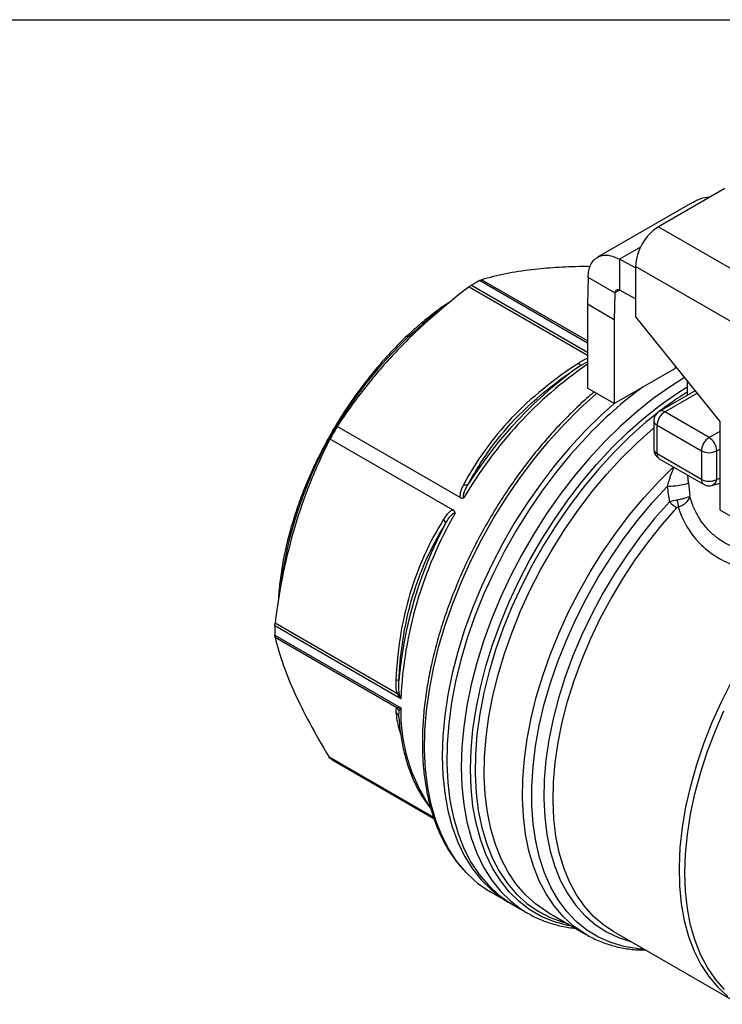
# Model space of a CAD drawing. Header units: inches. Extents: x 0.5 to 21.5, y 0.5 to 16.5.
# Tile 8 of 10: x 14 to 16.5, y 12.9 to 16.5. Entities that reach past the tile are written whole.
import ezdxf

# ---------------------------------------------------------------- set-up
doc = ezdxf.new("R2010")
doc.units = ezdxf.units.IN
doc.header["$LTSCALE"] = 2
doc.header["$MEASUREMENT"] = 0
doc.linetypes.add('SLD-Solid', pattern=[0])
doc.layers.add('TEXT', color=140, linetype='SLD-Solid', lineweight=25)

msp = doc.modelspace()

# ---------------------------------------------------------------- linework, layer by layer
for p, q in [((16.5417, 15.8859), (16.2998, 15.7462)), ((16.4238, 15.8348), (16.0777, 15.635)), ((16.2998, 15.7462), (16.8705, 15.4168)), ((16.2345, 15.6723), (16.1578, 15.628)), ((16.2163, 15.5963), (16.1578, 15.628)), ((16.1578, 15.628), (16.1578, 15.5155)), ((16.787, 15.2721), (16.2163, 15.6016)), ((16.2163, 15.6016), (16.2163, 15.4186)), ((16.0437, 15.5621), (16.0411, 15.4642)), ((16.1411, 15.5058), (16.0437, 15.5621)), ((15.6101, 15.5273), (16.0411, 15.2785)), ((15.619, 15.5335), (16.0411, 15.2898)), ((16.0411, 15.323), (15.6478, 15.5501)), ((16.0411, 15.3304), (15.655, 15.5533)), ((16.1411, 15.5058), (16.1386, 15.4079)), ((16.1578, 15.5155), (16.1411, 15.5058)), ((16.2163, 15.4838), (16.1578, 15.5155)), ((16.1386, 15.4079), (16.0411, 15.4642)), ((16.0411, 15.4642), (16.0411, 15.1588)), ((16.2163, 15.4186), (16.5225, 15.0376)), ((16.1386, 15.4079), (16.1386, 15.1025)), ((16.0178, 15.2422), (16.0411, 15.2548)), ((16.3613, 15.2311), (16.3613, 15.2382)), ((16.1386, 15.1025), (16.3613, 15.2311)), ((16.4038, 15.1853), (16.4038, 15.1324)), ((16.1386, 15.1025), (16.0411, 15.1588)), ((16.4329, 15.1492), (16.3026, 15.074)), ((16.3223, 15.072), (16.4402, 15.1401)), ((16.4838, 14.9788), (16.3223, 15.072)), ((15.5776, 14.7608), (15.13, 15.0192)), ((16.2829, 15.0399), (16.2829, 14.9359)), ((16.2945, 15.0238), (16.4559, 14.9306)), ((16.2945, 14.9199), (16.2945, 15.0238)), ((16.5225, 15.0376), (16.5225, 14.7162)), ((16.5225, 15.0012), (16.4838, 14.9788)), ((15.1037, 14.9736), (15.5512, 14.7152)), ((16.4559, 14.8267), (16.2945, 14.9199)), ((16.4559, 14.9306), (16.4559, 14.8267)), ((16.5116, 14.9306), (16.5225, 14.9369)), ((16.5116, 14.8267), (16.5116, 14.9306)), ((16.3026, 14.9018), (16.4641, 14.8086)), ((16.4087, 14.814), (16.4065, 14.8418)), ((16.4939, 14.8047), (16.5225, 14.8124)), ((16.5225, 14.8296), (16.5116, 14.8267)), ((16.5225, 14.7162), (16.8557, 14.5238)), ((15.3474, 14.0475), (14.9036, 14.3037)), ((15.3615, 14.0281), (14.9028, 14.2929)), ((14.9028, 14.2597), (15.3615, 13.9949)), ((14.9036, 14.2518), (15.3474, 13.9956)), ((15.3546, 13.9618), (15.3555, 13.9823)), ((15.3533, 13.9647), (15.3541, 13.963)), ((15.3545, 13.958), (15.3546, 13.9618)), ((15.3548, 13.96), (15.3565, 13.9399)), ((15.4811, 13.5957), (15.1012, 13.815)), ((15.4821, 13.5923), (15.1066, 13.8091)), ((15.1167, 13.803), (15.4822, 13.5921)), ((15.6887, 13.3251), (15.7695, 13.2785)), ((15.7528, 13.2881), (15.8224, 13.2479)), ((15.8224, 13.2479), (15.8246, 13.2466)), ((15.8976, 13.2499), (16.037, 13.1695)), ((16.136, 13.1805), (16.5948, 12.9157))]:
    msp.add_line(p, q)
at = {"flags": 128}
for points in [[(16.3944, 15.197), (16.3417, 15.164), (16.2807, 15.1208), (16.2204, 15.0728), (16.161, 15.0202), (16.1031, 14.9633), (16.0468, 14.9025), (15.9925, 14.838), (15.9405, 14.7702), (15.8911, 14.6996), (15.8445, 14.6264), (15.8011, 14.5512), (15.761, 14.4744), (15.7246, 14.3962), (15.6919, 14.3173), (15.6632, 14.2381), (15.6386, 14.1589), (15.6183, 14.0802), (15.6025, 14.0025), (15.591, 13.9263), (15.5842, 13.8518), (15.5819, 13.7796), (15.5842, 13.7101), (15.591, 13.6436), (15.6025, 13.5805), (15.6183, 13.5212), (15.6386, 13.4659), (15.6632, 13.4151), (15.6919, 13.369), (15.7246, 13.3278), (15.761, 13.2918), (15.8011, 13.2612), (15.8224, 13.2479)], [(15.9861, 13.1989), (15.9696, 13.202), (15.9208, 13.2154), (15.8748, 13.2346), (15.8319, 13.2593), (15.7923, 13.2896), (15.7563, 13.3252), (15.724, 13.3659), (15.6956, 13.4115), (15.6714, 13.4617), (15.6513, 13.5163), (15.6356, 13.5749), (15.6243, 13.6372), (15.6175, 13.7029), (15.6153, 13.7716), (15.6175, 13.843), (15.6243, 13.9165), (15.6356, 13.9919), (15.6513, 14.0687), (15.6714, 14.1464), (15.6956, 14.2246), (15.724, 14.3029), (15.7563, 14.3809), (15.7923, 14.4581), (15.8319, 14.5341), (15.8748, 14.6084), (15.9208, 14.6806), (15.9696, 14.7504), (16.021, 14.8174), (16.0746, 14.8811), (16.1303, 14.9412), (16.1875, 14.9974), (16.2462, 15.0494), (16.3058, 15.0969), (16.3661, 15.1395), (16.4038, 15.1636)], [(15.5992, 13.3959), (15.566, 13.4354), (15.5363, 13.4803), (15.5107, 13.53), (15.4893, 13.5842), (15.4723, 13.6425), (15.4598, 13.7047), (15.4517, 13.7704), (15.4483, 13.8392), (15.4494, 13.9107), (15.4552, 13.9847), (15.4655, 14.0605), (15.4802, 14.1379), (15.4994, 14.2163), (15.5229, 14.2954), (15.5506, 14.3747), (15.5823, 14.4538), (15.6179, 14.5321), (15.657, 14.6093), (15.6996, 14.685), (15.7454, 14.7587), (15.7942, 14.83), (15.8455, 14.8985), (15.8993, 14.9639), (15.9551, 15.0256), (16.0127, 15.0836), (16.0717, 15.1373), (16.0744, 15.1396)], [(16.1384, 15.1026), (16.0914, 15.0604), (16.0334, 15.0035), (15.9771, 14.9427), (15.9228, 14.8782), (15.8708, 14.8104), (15.8214, 14.7398), (15.7748, 14.6667), (15.7314, 14.5915), (15.6914, 14.5146), (15.6549, 14.4365), (15.6222, 14.3575), (15.5935, 14.2783), (15.569, 14.1991), (15.5487, 14.1205), (15.5328, 14.0428), (15.5214, 13.9665), (15.5145, 13.8921), (15.5122, 13.8199), (15.5145, 13.7503), (15.5214, 13.6838), (15.5328, 13.6207), (15.5487, 13.5614), (15.569, 13.5062), (15.5935, 13.4553), (15.6222, 13.4092), (15.6549, 13.368), (15.6914, 13.332), (15.7314, 13.3014), (15.7528, 13.2881)], [(16.2932, 15.0664), (16.2542, 15.0346), (16.1955, 14.9824), (16.1382, 14.9258), (16.0826, 14.8653), (16.029, 14.8012), (15.9778, 14.7339), (15.9291, 14.6637), (15.8834, 14.5911), (15.8408, 14.5164), (15.8017, 14.4401), (15.7661, 14.3626), (15.7344, 14.2845), (15.7067, 14.206), (15.6832, 14.1277), (15.664, 14.05), (15.6491, 13.9734), (15.6388, 13.8982), (15.6331, 13.825), (15.6319, 13.7542), (15.6354, 13.6861), (15.6434, 13.6211), (15.656, 13.5597), (15.673, 13.5022), (15.6944, 13.4488), (15.72, 13.3999), (15.7498, 13.3559), (15.7834, 13.3168), (15.8208, 13.2831), (15.8617, 13.2548), (15.9059, 13.2321), (15.9531, 13.2151), (15.9624, 13.2125)], [(15.8976, 13.2499), (15.8923, 13.2531), (15.8519, 13.281), (15.815, 13.3144), (15.7817, 13.353), (15.7524, 13.3965), (15.7271, 13.4447), (15.7059, 13.4975), (15.6891, 13.5543), (15.6767, 13.615), (15.6688, 13.6791), (15.6654, 13.7464), (15.6665, 13.8164), (15.6722, 13.8887), (15.6823, 13.9629), (15.697, 14.0386), (15.716, 14.1153), (15.7392, 14.1927), (15.7666, 14.2702), (15.7979, 14.3475), (15.833, 14.424), (15.8717, 14.4993), (15.9137, 14.5731), (15.9589, 14.6449), (16.007, 14.7142), (16.0576, 14.7807), (16.1105, 14.844), (16.1654, 14.9038), (16.222, 14.9596), (16.28, 15.0112), (16.2829, 15.0137)], [(16.0359, 14.979), (15.98, 14.9172), (15.9263, 14.8519), (15.8749, 14.7834), (15.8262, 14.7121), (15.7804, 14.6384), (15.7378, 14.5627), (15.6986, 14.4855), (15.6631, 14.4071), (15.6314, 14.3281), (15.6037, 14.2488), (15.5802, 14.1697), (15.561, 14.0913), (15.5462, 14.0139), (15.5359, 13.9381), (15.5302, 13.8641), (15.529, 13.7926), (15.5325, 13.7237), (15.5405, 13.6581), (15.553, 13.5959), (15.57, 13.5375), (15.5914, 13.4834), (15.617, 13.4337), (15.6467, 13.3888), (15.6804, 13.3489), (15.7177, 13.3142), (15.7587, 13.2849), (15.7695, 13.2785)], [(16.0269, 13.1756), (15.9897, 13.2018), (15.953, 13.2353), (15.9201, 13.2739), (15.8909, 13.3174), (15.8658, 13.3656), (15.8449, 13.4182), (15.8282, 13.4749), (15.8159, 13.5354), (15.8081, 13.5994), (15.8047, 13.6664), (15.8059, 13.7361), (15.8115, 13.8081), (15.8216, 13.8821), (15.8362, 13.9575), (15.855, 14.0339), (15.8781, 14.111), (15.9053, 14.1882), (15.9364, 14.2651), (15.9713, 14.3414), (16.0098, 14.4165), (16.0516, 14.4901), (16.0964, 14.5616), (16.1442, 14.6308), (16.1945, 14.6972), (16.2471, 14.7604), (16.3017, 14.8202), (16.354, 14.8722)], [(16.2468, 13.1165), (16.2253, 13.1182), (16.1745, 13.1263), (16.1264, 13.1404), (16.0811, 13.1604), (16.0391, 13.186), (16.0005, 13.2173), (15.9656, 13.2539), (15.9346, 13.2957), (15.9076, 13.3425), (15.8849, 13.3939), (15.8665, 13.4496), (15.8527, 13.5093), (15.8433, 13.5728), (15.8386, 13.6395), (15.8385, 13.7091), (15.8431, 13.7811), (15.8522, 13.8552), (15.8659, 13.931), (15.8841, 14.0079), (15.9067, 14.0855), (15.9335, 14.1633), (15.9644, 14.241), (15.9991, 14.318), (16.0376, 14.3938), (16.0795, 14.4681), (16.1246, 14.5403), (16.1727, 14.6101), (16.2234, 14.6771), (16.2765, 14.7408), (16.3316, 14.8008)], [(16.3393, 14.7449), (16.2857, 14.6841), (16.2343, 14.6198), (16.1855, 14.5524), (16.1394, 14.4823), (16.0964, 14.41), (16.0567, 14.3358), (16.0207, 14.2604), (15.9884, 14.184), (15.9601, 14.1072), (15.936, 14.0305), (15.9163, 13.9543), (15.9009, 13.879), (15.8902, 13.8052), (15.884, 13.7333), (15.8824, 13.6638), (15.8855, 13.5969), (15.8933, 13.5333), (15.9056, 13.4732), (15.9224, 13.417), (15.9436, 13.365), (15.9691, 13.3177), (15.9988, 13.2752), (16.0323, 13.2378), (16.0696, 13.2058), (16.1104, 13.1794), (16.1545, 13.1586), (16.1984, 13.1445)], [(16.136, 13.1805), (16.1002, 13.2042), (16.0634, 13.2359), (16.0303, 13.2728), (16.0011, 13.3147), (15.976, 13.3615), (15.9551, 13.4128), (15.9386, 13.4683), (15.9264, 13.5276), (15.9188, 13.5905), (15.9158, 13.6564), (15.9174, 13.7251), (15.9235, 13.7961), (15.9342, 13.8689), (15.9493, 13.9431), (15.9689, 14.0183), (15.9927, 14.094), (16.0206, 14.1698), (16.0524, 14.2451), (16.088, 14.3196), (16.1271, 14.3927), (16.1696, 14.4641), (16.2151, 14.5332), (16.2633, 14.5997), (16.314, 14.6632), (16.3668, 14.7232)], [(16.5668, 14.0931), (16.5287, 14.0178), (16.4943, 13.9414), (16.4639, 13.8643), (16.4377, 13.7871), (16.4159, 13.7101), (16.3986, 13.634), (16.3859, 13.5591), (16.3779, 13.486), (16.3747, 13.4152), (16.3762, 13.3469), (16.3824, 13.2818), (16.3934, 13.2202), (16.409, 13.1625), (16.4292, 13.1091), (16.4538, 13.0603), (16.4826, 13.0164), (16.5155, 12.9777), (16.5523, 12.9445)], [(16.5396, 12.9693), (16.5069, 13.0067), (16.478, 13.0492), (16.4533, 13.0965), (16.4328, 13.1483), (16.4168, 13.2042), (16.4052, 13.2641), (16.3982, 13.3274), (16.3958, 13.3938), (16.398, 13.4629), (16.4048, 13.5342), (16.4162, 13.6073), (16.432, 13.6818), (16.4523, 13.7572), (16.4768, 13.833), (16.5055, 13.9088), (16.5381, 13.984)], [(16.037, 13.1695), (16.0298, 13.1737), (16.0269, 13.1756)]]:
    msp.add_lwpolyline(points, dxfattribs=at)
for centre, radius, start, end in [((16.3976, 15.5933), 0.1815, 122.6055, 177.3945), ((16.1204, 14.6982), 0.9742, 119.0198, 120.9748), ((16.4315, 14.2371), 1.5214, 127.9081, 171.844), ((16.896, 14.0047), 1.5069, 124.5636, 149.9509), ((16.8748, 14.0192), 1.4933, 125.0212, 148.0779), ((17.1403, 13.9421), 1.5149, 126.2869, 136.8039), ((17.0619, 14.0903), 1.2424, 121.9826, 127.5955), ((16.3223, 15.0399), 0.0394, 119.9973, 180), ((16.3549, 15.021), 0.0605, 122.6055, 177.3945), ((16.3108, 15.0559), 0.0198, 54.3824, 114.3071), ((16.6666, 14.1016), 1.7897, 149.1567, 150.8433), ((16.3026, 15.0418), 0.0198, 185.6948, 245.6253), ((16.5164, 14.9278), 0.0605, 122.6055, 177.3945), ((16.4512, 14.9278), 0.0605, 2.6055, 57.3945), ((16.3223, 14.9359), 0.0394, 180, 240.0027), ((16.3026, 14.9379), 0.0198, 185.6948, 245.6253), ((16.3143, 14.918), 0.02, 174.669, 234.0188), ((16.4838, 14.9843), 0.0605, 242.6097, 297.3903), ((16.4753, 14.8246), 0.0195, 173.8462, 234.8417), ((16.4838, 14.8804), 0.0605, 242.6097, 297.3903), ((16.4838, 14.8427), 0.0394, 240.0027, 284.9958), ((16.4853, 14.8297), 0.0265, 289.038, 353.3715), ((16.8538, 13.9574), 1.494, 150.0286, 177.287), ((16.8422, 13.9625), 1.4935, 151.9225, 174.9773), ((15.8771, 14.2763), 0.9744, 179.0226, 180.9774), ((15.9805, 13.9812), 0.6192, 178.7327, 213.8457), ((15.289, 14.1015), 0.3446, 238.0402, 240.0026), ((15.8885, 13.6695), 0.3982, 223.3963, 239.8877)]:
    msp.add_arc(centre, radius, start, end)
for centre, major_axis, ratio, start_param, end_param in [((21.8821, 11.4453), (5.3498, -3.9123), 0.301399, 3.400653, 3.419369), ((20.2239, 12.8159), (3.7861, -2.5194), 0.370813, 3.444955, 3.47136)]:
    msp.add_ellipse(centre, major_axis=major_axis, ratio=ratio, start_param=start_param, end_param=end_param)
for points, knots in [([(16.4864, 15.8539), (16.4746, 15.8526), (16.4522, 15.8501), (16.4335, 15.8389), (16.4245, 15.8335)], [0, 0, 0, 0, 0.522693, 1, 1, 1, 1]), ([(16.0437, 15.5621), (16.0438, 15.5705), (16.0446, 15.5785), (16.0492, 15.6009), (16.055, 15.6135), (16.0714, 15.6324), (16.082, 15.6387), (16.1035, 15.6433), (16.1138, 15.6432), (16.1353, 15.6387), (16.1466, 15.6343), (16.1578, 15.628)], [0, 0, 0, 0, 0.0780063, 0.0780063, 0.2343114, 0.2343114, 0.3906085, 0.3906085, 0.5102459, 0.5102459, 0.6298829, 0.6298829, 0.6298829, 0.6298829]), ([(16.0512, 15.6009), (16.0418, 15.601), (15.9979, 15.6014), (15.9263, 15.598), (15.832, 15.5899), (15.74, 15.5757), (15.6839, 15.5609), (15.655, 15.5533)], [0, 0, 0, 0, 0.058516, 0.273205, 0.482965, 0.7337, 1, 1, 1, 1]), ([(15.6101, 15.5273), (15.5582, 15.4879), (15.511, 15.4492), (15.4233, 15.3711), (15.3827, 15.3318), (15.3443, 15.2913)], [0, 0, 0, 0, 0.5, 0.5, 1, 1, 1, 1]), ([(16.1578, 15.5155), (16.1558, 15.5164), (16.1537, 15.5169), (16.1499, 15.517), (16.1481, 15.5165), (16.1451, 15.5148), (16.1438, 15.5135), (16.142, 15.5101), (16.1414, 15.5081), (16.1411, 15.5058)], [0, 0, 0, 0, 0.01985695, 0.01985695, 0.03970369, 0.03970369, 0.05955043, 0.05955043, 0.07942108, 0.07942108, 0.07942108, 0.07942108]), ([(15.5414, 15.4729), (15.534, 15.4682), (15.5091, 15.4524), (15.4671, 15.4206), (15.4157, 15.378), (15.3654, 15.3313), (15.3165, 15.2809), (15.2693, 15.2272), (15.224, 15.1704), (15.181, 15.111), (15.1404, 15.0492), (15.1025, 14.9854), (15.0676, 14.9201), (15.0358, 14.8535), (15.0073, 14.7862), (14.9824, 14.7185), (14.9612, 14.6508), (14.9437, 14.5835), (14.9301, 14.517), (14.9209, 14.4519), (14.9161, 14.4056), (14.9156, 14.3817), (14.9156, 14.3784)], [0, 0, 0, 0, 0.022728, 0.076573, 0.130407, 0.184229, 0.23804, 0.29184, 0.345632, 0.399417, 0.453198, 0.506977, 0.560756, 0.614536, 0.668321, 0.722112, 0.775913, 0.829724, 0.883548, 0.937387, 0.991242, 1, 1, 1, 1]), ([(15.3443, 15.2913), (15.3053, 15.2501), (15.2685, 15.2076), (15.1977, 15.1178), (15.1636, 15.0705), (15.13, 15.0192)], [0, 0, 0, 0, 0.5, 0.5, 1, 1, 1, 1]), ([(16.0093, 15.2498), (15.9192, 15.1914), (15.8352, 15.1238), (15.7283, 15.0115), (15.696, 14.9722), (15.6381, 14.891), (15.6125, 14.8492), (15.5899, 14.8071)], [0, 0, 0, 0, 0.5, 0.5, 0.75, 0.75, 1, 1, 1, 1]), ([(15.6073, 14.8088), (15.6451, 14.8797), (15.7536, 15.0418), (15.9165, 15.1765), (16.0178, 15.2422)], [0, 0, 0, 0, 0.707436, 1.650685, 1.650685, 1.650685, 1.650685]), ([(16.0411, 15.2661), (16.0367, 15.2645), (16.0254, 15.2605), (16.0154, 15.2538), (16.0093, 15.2498)], [0, 0, 0, 0, 0.388632, 1, 1, 1, 1]), ([(16.0656, 15.1446), (16.0588, 15.139), (16.0331, 15.1176), (15.9896, 15.0764), (15.9354, 15.0214), (15.8829, 14.9627), (15.8323, 14.9009), (15.7839, 14.8364), (15.7379, 14.7694), (15.6945, 14.7002), (15.6539, 14.6292), (15.6163, 14.5567), (15.582, 14.4832), (15.551, 14.4088), (15.5236, 14.3341), (15.4998, 14.2594), (15.4799, 14.185), (15.4638, 14.1113), (15.4517, 14.0386), (15.4437, 13.9673), (15.4398, 13.8978), (15.44, 13.8304), (15.4444, 13.7654), (15.453, 13.7031), (15.4657, 13.6439), (15.4825, 13.5881), (15.5034, 13.536), (15.528, 13.4878), (15.5568, 13.4443), (15.5794, 13.4148), (15.5933, 13.4014), (15.5954, 13.3995)], [0, 0, 0, 0, 0.01308, 0.049438, 0.085782, 0.122114, 0.158436, 0.194748, 0.231055, 0.267358, 0.303659, 0.339961, 0.376266, 0.412577, 0.448895, 0.485224, 0.521566, 0.557923, 0.594297, 0.630689, 0.667099, 0.703527, 0.739968, 0.776413, 0.812846, 0.849247, 0.885587, 0.921834, 0.957953, 0.993917, 1, 1, 1, 1]), ([(15.1037, 14.9736), (15.0762, 14.9192), (15.0524, 14.8664), (15.0103, 14.7609), (14.992, 14.7083), (14.9598, 14.6004), (14.9459, 14.5453), (14.9219, 14.4295), (14.9119, 14.3689), (14.9036, 14.3037)], [0, 0, 0, 0, 0.25, 0.25, 0.5, 0.5, 0.75, 0.75, 1, 1, 1, 1]), ([(16.356, 14.871), (16.3514, 14.8604), (16.3421, 14.8391), (16.3351, 14.8137), (16.3316, 14.8008)], [0, 0, 0, 0, 0.496623, 1, 1, 1, 1]), ([(15.5899, 14.8071), (15.5858, 14.7995), (15.5823, 14.7917), (15.5786, 14.78), (15.5776, 14.7761), (15.5767, 14.7683), (15.5767, 14.7645), (15.5776, 14.7609)], [0, 0, 0, 0, 0.5, 0.5, 0.75, 0.75, 1, 1, 1, 1]), ([(15.5916, 14.7593), (15.5891, 14.7608), (15.5886, 14.769), (15.5952, 14.787), (15.6025, 14.8007), (15.6073, 14.8088)], [-0.2980604, -0.2980604, -0.2980604, -0.2980604, -0.2433855, -0.1887106, -0.1066982, -0.1066982, -0.1066982, -0.1066982]), ([(16.3316, 14.8008), (16.3411, 14.8014), (16.3617, 14.8032), (16.3944, 14.8081), (16.4071, 14.8121), (16.4087, 14.814)], [0, 0, 0, 0, 0.285714, 0.571429, 1, 1, 1, 1]), ([(15.5776, 14.7608), (15.5796, 14.7597), (15.5818, 14.7588), (15.5866, 14.7581), (15.5892, 14.7584), (15.5916, 14.7593)], [0, 0, 0, 0, 0.5, 0.5, 1, 1, 1, 1]), ([(16.4139, 14.7655), (16.4139, 14.7655), (16.4139, 14.7655), (16.4117, 14.763), (16.4018, 14.7589), (16.3813, 14.7539), (16.3719, 14.7521), (16.3671, 14.7513)], [-0.00025301, -0.00025301, -0.00025301, -0.00025301, 0, 0, 0.02264497, 0.0301933, 0.03774162, 0.03774162, 0.03774162, 0.03774162]), ([(16.3719, 14.7264), (16.3766, 14.7279), (16.3856, 14.7317), (16.4048, 14.7438), (16.413, 14.7564), (16.4139, 14.7653), (16.4139, 14.7654), (16.4139, 14.7655)], [-0.00025301, -0.00025301, -0.00025301, -0.00025301, 0.00729532, 0.01484364, 0.03748861, 0.03748861, 0.03774162, 0.03774162, 0.03774162, 0.03774162]), ([(16.7978, 14.5572), (16.7951, 14.5568), (16.7757, 14.5536), (16.7432, 14.5519), (16.701, 14.5516), (16.6638, 14.5548), (16.6292, 14.5608), (16.5976, 14.5694), (16.5646, 14.5822), (16.5307, 14.6005), (16.4972, 14.6257), (16.4693, 14.6546), (16.4463, 14.6871), (16.4269, 14.7236), (16.4184, 14.7511), (16.4139, 14.7655)], [0, 0, 0, 0, 0.014772, 0.106167, 0.181068, 0.253999, 0.323727, 0.390363, 0.454035, 0.544179, 0.634861, 0.726439, 0.80776, 0.898905, 1, 1, 1, 1]), ([(15.5512, 14.7152), (15.5476, 14.7142), (15.5442, 14.7122), (15.538, 14.7075), (15.5351, 14.7047), (15.5268, 14.6957), (15.5219, 14.6887), (15.5173, 14.6814)], [0, 0, 0, 0, 0.25, 0.25, 0.5, 0.5, 1, 1, 1, 1]), ([(15.5245, 14.6654), (15.5307, 14.6763), (15.5391, 14.6896), (15.5515, 14.7026), (15.557, 14.7052), (15.5596, 14.7038)], [-0.1913616, -0.1913616, -0.1913616, -0.1913616, -0.0820121, -0.0546748, 0, 0, 0, 0]), ([(16.3719, 14.7264), (16.3864, 14.678), (16.4385, 14.5861), (16.6055, 14.483), (16.7656, 14.4803), (16.8603, 14.4946)], [8.561888, 8.561888, 8.561888, 8.561888, 9.071881, 9.581874, 10.346863, 10.346863, 10.346863, 10.346863]), ([(15.5173, 14.6814), (15.4669, 14.6001), (15.4245, 14.5086), (15.38, 14.3603), (15.3686, 14.309), (15.3518, 14.204), (15.3464, 14.1504), (15.3436, 14.0968)], [0, 0, 0, 0, 0.5, 0.5, 0.75, 0.75, 1, 1, 1, 1]), ([(15.3545, 14.0932), (15.3591, 14.1837), (15.3874, 14.3934), (15.4679, 14.5746), (15.5245, 14.6654)], [0, 0, 0, 0, 0.707444, 1.650702, 1.650702, 1.650702, 1.650702]), ([(14.9036, 14.2518), (14.9118, 14.2183), (14.9218, 14.1852), (14.9455, 14.1182), (14.9592, 14.0843), (14.9911, 14.0139), (15.0092, 13.9775), (15.0507, 13.9002), (15.0742, 13.8593), (15.1012, 13.815)], [0, 0, 0, 0, 0.25, 0.25, 0.5, 0.5, 0.75, 0.75, 1, 1, 1, 1]), ([(15.3615, 14.0281), (15.3614, 14.0283), (15.3614, 14.0284), (15.3588, 14.0361), (15.3569, 14.0441), (15.3555, 14.052)], [-0.00160954, -0.00160954, -0.00160954, -0.00160954, 0, 0, 0.08045236, 0.08045236, 0.08045236, 0.08045236]), ([(15.3555, 13.9823), (15.3569, 13.986), (15.3588, 13.9902), (15.3614, 13.9947), (15.3614, 13.9948), (15.3615, 13.9949)], [-0.08206181, -0.08206181, -0.08206181, -0.08206181, -0.00159889, -0.00159889, 0, 0, 0, 0]), ([(15.3436, 13.9783), (15.3452, 13.977), (15.3483, 13.9743), (15.3515, 13.9696), (15.3527, 13.9662), (15.3532, 13.9647)], [0, 0, 0, 0, 0.353538, 0.707247, 1, 1, 1, 1]), ([(15.3436, 13.9783), (15.346, 13.9597), (15.3493, 13.9346), (15.3591, 13.9051), (15.3616, 13.8975)], [0, 0, 0, 0, 0.743639, 1, 1, 1, 1]), ([(15.3565, 13.9399), (15.357, 13.9324), (15.3592, 13.9044), (15.3672, 13.8589), (15.3805, 13.8037), (15.3982, 13.7523), (15.4199, 13.7047), (15.444, 13.6627), (15.4628, 13.6388), (15.4714, 13.6277)], [0, 0, 0, 0, 0.05958, 0.220643, 0.3816, 0.542302, 0.702557, 0.862151, 1, 1, 1, 1]), ([(15.8251, 13.247), (15.829, 13.2446), (15.8468, 13.2336), (15.8814, 13.2189), (15.9287, 13.2037), (15.9673, 13.1952), (15.9905, 13.1933), (15.9965, 13.1928)], [0, 0, 0, 0, 0.077195, 0.352055, 0.62699, 0.90278, 1, 1, 1, 1]), ([(16.0263, 13.1765), (16.0294, 13.1744), (16.0458, 13.1632), (16.0785, 13.1479), (16.1241, 13.1308), (16.1723, 13.1196), (16.215, 13.1136), (16.2422, 13.1135), (16.2521, 13.1135)], [0, 0, 0, 0, 0.048177, 0.25594, 0.463591, 0.671691, 0.880823, 1, 1, 1, 1])]:
    msp.add_open_spline(points, degree=3, knots=knots)
for points in [[(15.6101, 15.5273), (15.6132, 15.5297), (15.6162, 15.5318), (15.619, 15.5335)], [(15.6478, 15.5501), (15.6506, 15.5516), (15.653, 15.5527), (15.655, 15.5533)], [(16.0093, 15.2498), (16.0135, 15.2446), (16.0167, 15.2418), (16.0178, 15.2422)], [(15.5899, 14.8071), (15.5975, 14.8054), (15.604, 14.8061), (15.6073, 14.8088)], [(16.3671, 14.7513), (16.3568, 14.7494), (16.347, 14.7471), (16.3393, 14.7449)], [(16.3393, 14.7449), (16.348, 14.7362), (16.3581, 14.7282), (16.3668, 14.7232)], [(16.3671, 14.7513), (16.3693, 14.7423), (16.371, 14.7335), (16.3719, 14.7264)], [(15.5596, 14.7038), (15.5587, 14.709), (15.5552, 14.7129), (15.5512, 14.7152)], [(16.3668, 14.7232), (16.3682, 14.7246), (16.3699, 14.7259), (16.3719, 14.7264)], [(15.5245, 14.6654), (15.5252, 14.6697), (15.5226, 14.6756), (15.5173, 14.6814)], [(14.9028, 14.2929), (14.9028, 14.2962), (14.9031, 14.2998), (14.9036, 14.3037)], [(14.9036, 14.2518), (14.9031, 14.2538), (14.9028, 14.2564), (14.9028, 14.2597)], [(15.3436, 14.0968), (15.3428, 14.0804), (15.3428, 14.0632), (15.3474, 14.0475)], [(15.3545, 14.0932), (15.3543, 14.0944), (15.3502, 14.0957), (15.3436, 14.0968)], [(15.3555, 14.052), (15.3534, 14.0643), (15.3536, 14.0789), (15.3545, 14.0932)], [(15.3555, 14.052), (15.3539, 14.0507), (15.3511, 14.0492), (15.3474, 14.0475)], [(15.3474, 14.0475), (15.3514, 14.0409), (15.3562, 14.0344), (15.3615, 14.0281)], [(15.3474, 13.9956), (15.3428, 13.9928), (15.3428, 13.9858), (15.3436, 13.9783)], [(15.3615, 13.9949), (15.3562, 13.9948), (15.3514, 13.995), (15.3474, 13.9956)], [(15.3555, 13.9823), (15.3539, 13.9873), (15.3511, 13.9919), (15.3474, 13.9956)], [(15.1066, 13.8091), (15.1047, 13.8103), (15.1028, 13.8123), (15.1012, 13.815)]]:
    msp.add_open_spline(points, degree=3)
at = {"layer": 'TEXT'}
msp.add_line((0.5, 16.5), (21.5, 16.5), dxfattribs=at)

doc.saveas('drawing.dxf')
